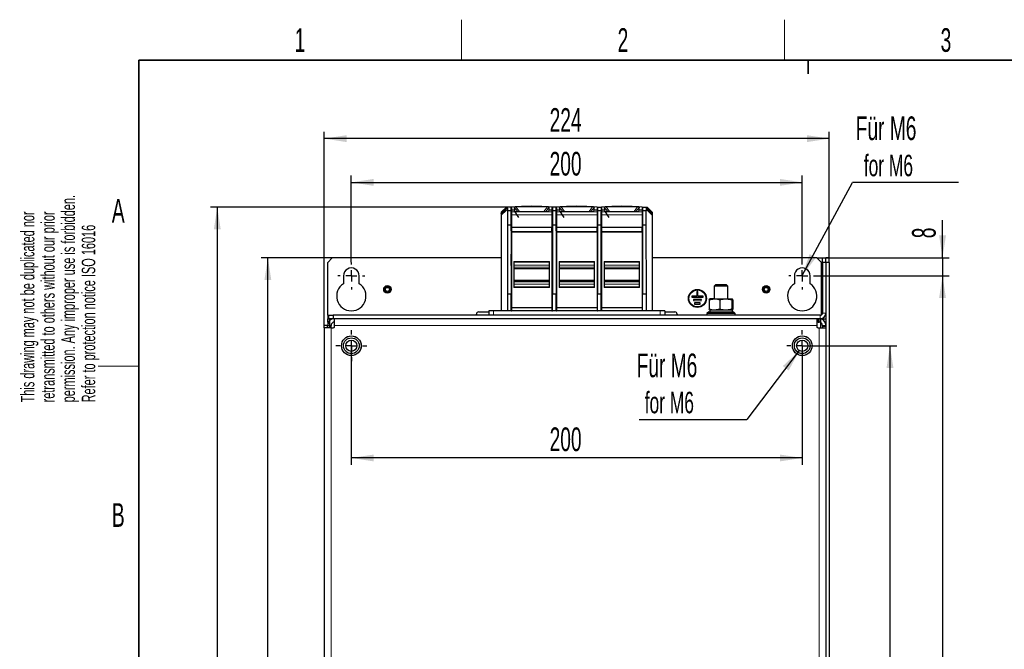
# Model space of a CAD drawing. Header units: millimetres. Extents: x 5 to 418, y 2 to 292.
# Tile 8 of 22: x 8 to 154, y 195 to 288. Entities that reach past the tile are written whole.
import ezdxf

# ---------------------------------------------------------------- set-up
doc = ezdxf.new("R2010")
doc.units = ezdxf.units.MM
doc.layers.add('SLD-0', color=7, linetype='Continuous')
doc.styles.add('SLDTEXTSTYLE0', font='TXT', dxfattribs={"width": 0.605})
doc.dimstyles.new('SLDDIMSTYLE0', dxfattribs={"dimtxt": 3.5, "dimasz": 3.302, "dimexe": 0, "dimexo": 0.0625, "dimgap": 0.875, "dimtad": 1, "dimlfac": 3, "dimrnd": 1e-09, "dimzin": 12, "dimdsep": 46, "dimtxsty": 'SLDTEXTSTYLE0', "dimsah": 1, "dimcen": 0.09, "dimadec": 0, "dimazin": 3, "dimtfac": 1, "dimtofl": 0, "dimtmove": 0, "dimatfit": 3, "dimfxl": 1, "dimfrac": 2, "dimtolj": 1, "dimtzin": 12, "dimarcsym": 0})
doc.dimstyles.new('SLDDIMSTYLE1', dxfattribs={"dimtxt": 3.5, "dimasz": 3.302, "dimexe": 0, "dimexo": 0.0625, "dimgap": 0.875, "dimtad": 1, "dimlfac": 3, "dimrnd": 1e-09, "dimzin": 12, "dimdsep": 46, "dimtxsty": 'SLDTEXTSTYLE0', "dimsah": 1, "dimcen": 0.09, "dimadec": 0, "dimazin": 3, "dimtfac": 1, "dimtmove": 0, "dimatfit": 0, "dimfxl": 1, "dimfrac": 2, "dimtolj": 1, "dimtzin": 12, "dimarcsym": 0})
doc.dimstyles.new('SLDDIMSTYLE2', dxfattribs={"dimtxt": 0.18, "dimasz": 3.302, "dimexe": 0, "dimexo": 0.0625, "dimgap": 0, "dimtad": 0, "dimtih": 1, "dimtoh": 1, "dimdec": 0, "dimrnd": 1e-09, "dimzin": 0, "dimdsep": 46, "dimtxsty": 'Standard', "dimsah": 1, "dimcen": 0.09, "dimadec": 0, "dimazin": 0, "dimtfac": 3.302, "dimtdec": 0, "dimtofl": 0, "dimtmove": 0, "dimatfit": 3, "dimfxl": 1, "dimfrac": 2, "dimtolj": 1, "dimtzin": 0, "dimarcsym": 0})

# ---------------------------------------------------------------- blocks, each defined once
blk = doc.blocks.new('_D')
at = {"layer": 'SLD-0', "color": 7}
for p, q in [((53.44, 242.95), (53.44, 271.91)), ((128.11, 270.91), (53.44, 270.91)), ((128.11, 253.28), (128.11, 271.91))]:
    blk.add_line(p, q, dxfattribs=at)
for points in [[(53.44, 270.91), (56.74, 270.4), (56.74, 271.42)], [(128.11, 270.91), (124.81, 271.42), (124.81, 270.4)]]:
    blk.add_solid(points, dxfattribs=at)
at = {"layer": 'SLD-0', "color": 7, "insert": (86.76, 275.42), "char_height": 3.5, "attachment_point": 1, "style": 'SLDTEXTSTYLE0'}
blk.add_mtext('224', dxfattribs=at)
blk = doc.blocks.new('_D_1')
at = {"layer": 'SLD-0', "color": 7}
for p, q in [((57.44, 252.62), (57.44, 265.44)), ((124.11, 252.62), (124.11, 265.44)), ((57.44, 264.44), (124.11, 264.44))]:
    blk.add_line(p, q, dxfattribs=at)
for points in [[(57.44, 264.44), (60.74, 263.93), (60.74, 264.95)], [(124.11, 264.44), (120.81, 264.95), (120.81, 263.93)]]:
    blk.add_solid(points, dxfattribs=at)
at = {"layer": 'SLD-0', "color": 7, "insert": (86.76, 268.95), "char_height": 3.5, "attachment_point": 1, "style": 'SLDTEXTSTYLE0'}
blk.add_mtext('200', dxfattribs=at)
blk = doc.blocks.new('_D_2')
at = {"layer": 'SLD-0', "color": 7}
for p, q in [((126.11, 250.62), (145.85, 250.62)), ((144.85, 250.62), (144.85, 112.28)), ((126.11, 112.28), (145.85, 112.28))]:
    blk.add_line(p, q, dxfattribs=at)
for points in [[(144.85, 250.62), (144.34, 247.32), (145.36, 247.32)], [(144.85, 112.28), (145.36, 115.59), (144.34, 115.59)]]:
    blk.add_solid(points, dxfattribs=at)
at = {"layer": 'SLD-0', "color": 7, "insert": (140.34, 177.44), "char_height": 3.5, "attachment_point": 1, "rotation": 90, "style": 'SLDTEXTSTYLE0'}
blk.add_mtext('415', dxfattribs=at)
blk = doc.blocks.new('_D_3')
at = {"layer": 'SLD-0', "color": 7}
for p, q in [((144.85, 253.28), (144.85, 258.85)), ((126.28, 253.28), (145.85, 253.28)), ((144.85, 253.28), (144.85, 250.62)), ((126.11, 250.62), (145.85, 250.62)), ((144.85, 250.62), (144.85, 244.27))]:
    blk.add_line(p, q, dxfattribs=at)
for points in [[(144.85, 253.28), (145.36, 256.59), (144.34, 256.59)], [(144.85, 250.62), (144.34, 247.32), (145.36, 247.32)]]:
    blk.add_solid(points, dxfattribs=at)
at = {"layer": 'SLD-0', "color": 7, "insert": (140.34, 256.18), "char_height": 3.5, "attachment_point": 1, "rotation": 90, "style": 'SLDTEXTSTYLE0'}
blk.add_mtext('8', dxfattribs=at)
blk = doc.blocks.new('_D_4')
at = {"layer": 'SLD-0', "color": 7}
for p, q in [((54.61, 253.28), (44.1, 253.28)), ((45.1, 109.95), (45.1, 253.28)), ((54.61, 109.95), (44.1, 109.95))]:
    blk.add_line(p, q, dxfattribs=at)
for points in [[(45.1, 253.28), (44.59, 249.98), (45.61, 249.98)], [(45.1, 109.95), (45.61, 113.25), (44.59, 113.25)]]:
    blk.add_solid(points, dxfattribs=at)
at = {"layer": 'SLD-0', "color": 7, "insert": (40.59, 177.61), "char_height": 3.5, "attachment_point": 1, "rotation": 90, "style": 'SLDTEXTSTYLE0'}
blk.add_mtext('430', dxfattribs=at)
blk = doc.blocks.new('_D_5')
at = {"layer": 'SLD-0', "color": 7}
for p, q in [((80.48, 260.78), (36.62, 260.78)), ((37.62, 260.78), (37.62, 109.95)), ((54.61, 109.95), (36.62, 109.95))]:
    blk.add_line(p, q, dxfattribs=at)
for points in [[(37.62, 260.78), (37.11, 257.48), (38.13, 257.48)], [(37.62, 109.95), (38.13, 113.25), (37.11, 113.25)]]:
    blk.add_solid(points, dxfattribs=at)
at = {"layer": 'SLD-0', "color": 7, "insert": (33.11, 179.35), "char_height": 3.5, "attachment_point": 1, "rotation": 90, "style": 'SLDTEXTSTYLE0'}
blk.add_mtext('452,5', dxfattribs=at)
blk = doc.blocks.new('_D_6')
at = {"layer": 'SLD-0', "color": 7}
for p, q in [((124.11, 240.28), (138.08, 240.28)), ((137.08, 240.28), (137.08, 120.28)), ((124.11, 120.28), (138.08, 120.28))]:
    blk.add_line(p, q, dxfattribs=at)
for points in [[(137.08, 240.28), (136.57, 236.98), (137.59, 236.98)], [(137.08, 120.28), (137.59, 123.59), (136.57, 123.59)]]:
    blk.add_solid(points, dxfattribs=at)
at = {"layer": 'SLD-0', "color": 7, "insert": (132.57, 176.27), "char_height": 3.5, "attachment_point": 1, "rotation": 90, "style": 'SLDTEXTSTYLE0'}
blk.add_mtext('360', dxfattribs=at)
blk = doc.blocks.new('_D_7')
at = {"layer": 'SLD-0', "color": 7}
for p, q in [((57.44, 240.28), (57.44, 222.69)), ((124.11, 240.28), (124.11, 222.69)), ((124.11, 223.69), (57.44, 223.69))]:
    blk.add_line(p, q, dxfattribs=at)
for points in [[(57.44, 223.69), (60.74, 223.18), (60.74, 224.19)], [(124.11, 223.69), (120.81, 224.19), (120.81, 223.18)]]:
    blk.add_solid(points, dxfattribs=at)
at = {"layer": 'SLD-0', "color": 7, "insert": (86.76, 228.2), "char_height": 3.5, "attachment_point": 1, "style": 'SLDTEXTSTYLE0'}
blk.add_mtext('200', dxfattribs=at)
blk = doc.blocks.new('SW_NOTE_0')
at = {"layer": 'SLD-0', "color": 0}
blk.add_line((15.64, 0), (0, 0), dxfattribs=at)
at = {"layer": 'SLD-0', "color": 0, "attachment_point": 1, "style": 'SLDTEXTSTYLE0'}
for s, insert, char_height in [('Für M6', (0.47, 9.76), 3.5), ('for M6', (1.66, 4.09), 3.175)]:
    blk.add_mtext(s, dxfattribs=dict(at, insert=insert, char_height=char_height))
blk = doc.blocks.new('SW_NOTE_0_1')
at = {"layer": 'SLD-0', "color": 0}
blk.add_line((-15.88, 0), (0, 0), dxfattribs=at)
at = {"layer": 'SLD-0', "color": 0, "attachment_point": 1, "style": 'SLDTEXTSTYLE0'}
for s, insert, char_height in [('Für M6', (-16.27, 9.75), 3.5), ('for M6', (-15.08, 4.09), 3.175)]:
    blk.add_mtext(s, dxfattribs=dict(at, insert=insert, char_height=char_height))
blk = doc.blocks.new('SW_CENTERMARKSYMBOL_0')
at = {"layer": 'SLD-0', "color": 0}
for p, q in [((0, 1.67), (0, 2)), ((-1.67, 0), (-2, 0)), ((0, 0), (-0.83, 0)), ((0, 0), (0, 0.83)), ((0, 0), (0, -0.83)), ((0, 0), (0.83, 0)), ((1.67, 0), (2, 0)), ((0, -1.67), (0, -2))]:
    blk.add_line(p, q, dxfattribs=at)
blk = doc.blocks.new('SW_CENTERMARKSYMBOL_1')
at = {"layer": 'SLD-0', "color": 0}
for p, q in [((0, 1.67), (0, 2)), ((-1.67, 0), (-2, 0)), ((0, 0), (-0.83, 0)), ((0, 0), (0, 0.83)), ((0, 0), (0, -0.83)), ((0, 0), (0.83, 0)), ((1.67, 0), (2, 0)), ((0, -1.67), (0, -2))]:
    blk.add_line(p, q, dxfattribs=at)
blk = doc.blocks.new('SW_CENTERMARKSYMBOL_4')
at = {"layer": 'SLD-0', "color": 0}
for p, q in [((0, 1.67), (0, 2.29)), ((-1.67, 0), (-2.29, 0)), ((0, 0), (-0.83, 0)), ((0, 0), (0, 0.83)), ((0, 0), (0, -0.83)), ((0, 0), (0.83, 0)), ((1.67, 0), (2.29, 0)), ((0, -1.67), (0, -2.29))]:
    blk.add_line(p, q, dxfattribs=at)
blk = doc.blocks.new('SW_CENTERMARKSYMBOL_5')
at = {"layer": 'SLD-0', "color": 0}
for p, q in [((0, 1.67), (0, 2.29)), ((-1.67, 0), (-2.29, 0)), ((0, 0), (-0.83, 0)), ((0, 0), (0, 0.83)), ((0, 0), (0, -0.83)), ((0, 0), (0.83, 0)), ((1.67, 0), (2.29, 0)), ((0, -1.67), (0, -2.29))]:
    blk.add_line(p, q, dxfattribs=at)

msp = doc.modelspace()

# ---------------------------------------------------------------- linework, layer by layer
at = {"color": 7, "linetype": 'Continuous', "lineweight": 25}
for p, q in [((80.3837, 260.7837), (79.617, 260.017)), ((79.617, 259.8724), (80.3837, 260.6444)), ((80.3837, 260.6108), (79.617, 259.8385)), ((80.4837, 260.7837), (80.3837, 260.7837)), ((80.3837, 260.6444), (80.3837, 260.6108)), ((80.3837, 260.6444), (80.4835, 260.6444)), ((80.5167, 260.6108), (80.3837, 260.6108)), ((80.4837, 260.7837), (80.4835, 260.6444)), ((81.0504, 260.7837), (80.4837, 260.7837)), ((80.5167, 260.6108), (80.5163, 260.3847)), ((81.0504, 260.7837), (81.0504, 260.3044)), ((81.0754, 260.7837), (81.1087, 260.7837)), ((81.0767, 260.257), (81.0755, 260.7171)), ((81.1087, 260.7988), (81.1087, 260.7943)), ((81.1087, 260.7943), (81.1087, 260.7847)), ((81.1087, 260.7847), (81.1087, 260.3138)), ((81.51, 260.7731), (81.5451, 260.3138)), ((87.1087, 260.7943), (87.1087, 260.7988)), ((87.1087, 260.7847), (87.1087, 260.7943)), ((87.1087, 260.7847), (87.1087, 260.3138)), ((87.142, 260.7837), (87.1087, 260.7837)), ((87.1419, 260.7171), (87.1407, 260.257)), ((87.717, 260.7837), (87.167, 260.7837)), ((87.167, 260.7837), (87.167, 260.3044)), ((87.717, 260.7837), (87.717, 260.3044)), ((87.742, 260.7837), (87.7754, 260.7837)), ((87.7434, 260.257), (87.7422, 260.7171)), ((87.7754, 260.7988), (87.7754, 260.7943)), ((87.7754, 260.7943), (87.7754, 260.7847)), ((87.7754, 260.7847), (87.7754, 260.3138)), ((88.1767, 260.7731), (88.2118, 260.3138)), ((93.7754, 260.7943), (93.7754, 260.7988)), ((93.7754, 260.7847), (93.7754, 260.7943)), ((93.7754, 260.7847), (93.7754, 260.3138)), ((93.8087, 260.7837), (93.7754, 260.7837)), ((93.8085, 260.7171), (93.8073, 260.257)), ((93.8337, 260.7837), (94.3837, 260.7837)), ((93.8337, 260.7837), (93.8337, 260.3044)), ((94.3837, 260.7837), (94.3837, 260.3044)), ((94.4179, 257.2694), (94.4087, 260.7837)), ((94.4087, 260.7837), (94.442, 260.7837)), ((94.442, 260.7988), (94.442, 260.7943)), ((94.442, 260.7943), (94.442, 260.7847)), ((94.442, 260.7847), (94.442, 260.3138)), ((94.8433, 260.7731), (94.8785, 260.3138)), ((100.442, 260.7943), (100.442, 260.7988)), ((100.442, 260.7847), (100.442, 260.7943)), ((100.442, 260.7847), (100.442, 260.3138)), ((100.442, 260.7837), (100.4754, 260.7837)), ((100.4754, 260.7837), (100.4643, 256.5564)), ((100.5004, 260.7837), (101.067, 260.7837)), ((100.5004, 260.3044), (100.5004, 260.7837)), ((101.034, 260.6108), (101.167, 260.6108)), ((101.034, 260.6108), (101.0344, 260.3847)), ((101.067, 260.7837), (101.0673, 260.6444)), ((101.067, 260.7837), (101.167, 260.7837)), ((101.167, 260.6444), (101.0673, 260.6444)), ((101.167, 260.7837), (101.9337, 260.017)), ((101.167, 260.6444), (101.167, 260.6108)), ((101.9337, 259.8724), (101.167, 260.6444)), ((101.167, 260.6108), (101.9337, 259.8385)), ((79.617, 259.6127), (80.3837, 260.3847)), ((80.3837, 260.3509), (79.617, 259.5786)), ((79.617, 260.017), (79.617, 259.8724)), ((79.617, 259.8385), (79.617, 259.8724)), ((79.617, 259.8385), (79.617, 259.6127)), ((79.617, 259.5786), (79.617, 259.6127)), ((79.617, 259.5786), (79.617, 245.4503)), ((80.3837, 260.3847), (80.3837, 260.3509)), ((80.3837, 260.3847), (80.5163, 260.3847)), ((80.5496, 260.3509), (80.3837, 260.3509)), ((80.5496, 260.3509), (80.5495, 260.3044)), ((81.0504, 260.2408), (81.0504, 258.092)), ((81.1087, 260.257), (81.0767, 260.257)), ((81.0816, 258.421), (81.0767, 260.257)), ((81.5451, 260.3138), (81.1087, 260.3138)), ((81.1087, 260.3138), (81.1087, 260.0863)), ((81.1087, 260.0863), (81.1087, 259.6498)), ((81.1087, 259.6498), (81.1087, 257.8329)), ((81.5451, 260.3138), (81.5819, 260.2247)), ((82.2255, 259.2638), (81.5819, 260.2247)), ((81.9184, 260.125), (86.299, 260.125)), ((86.6355, 260.2247), (86.6722, 260.3138)), ((87.1087, 260.3138), (86.6722, 260.3138)), ((87.1087, 260.3138), (87.1087, 260.0863)), ((87.1407, 260.257), (87.1087, 260.257)), ((87.1087, 260.0863), (87.1087, 259.6498)), ((87.1087, 259.6498), (87.1087, 257.8329)), ((87.1407, 260.257), (87.1358, 258.421)), ((87.167, 260.2408), (87.167, 258.092)), ((87.717, 260.2408), (87.717, 258.092)), ((87.7754, 260.257), (87.7434, 260.257)), ((87.7482, 258.421), (87.7434, 260.257)), ((88.2118, 260.3138), (87.7754, 260.3138)), ((87.7754, 260.3138), (87.7754, 260.0863)), ((87.7754, 260.0863), (87.7754, 259.6498)), ((87.7754, 259.6498), (87.7754, 257.8329)), ((88.2118, 260.3138), (88.2486, 260.2247)), ((88.8922, 259.2638), (88.2486, 260.2247)), ((88.5851, 260.125), (92.9657, 260.125)), ((93.3022, 260.2247), (93.3389, 260.3138)), ((93.7754, 260.3138), (93.3389, 260.3138)), ((93.7754, 260.3138), (93.7754, 260.0863)), ((93.8073, 260.257), (93.7754, 260.257)), ((93.7754, 260.0863), (93.7754, 259.6498)), ((93.7754, 259.6498), (93.7754, 257.8329)), ((93.8073, 260.257), (93.8025, 258.421)), ((93.8337, 260.2408), (93.8337, 258.092)), ((94.3837, 260.2408), (94.3837, 260.0811)), ((94.3837, 259.9409), (94.3837, 260.0811)), ((94.3837, 258.092), (94.3837, 259.9409)), ((94.8785, 260.3138), (94.442, 260.3138)), ((94.442, 260.3138), (94.442, 260.0863)), ((94.442, 260.0863), (94.442, 259.6498)), ((94.442, 259.6498), (94.442, 257.8329)), ((94.8785, 260.3138), (94.9152, 260.2247)), ((95.5589, 259.2638), (94.9152, 260.2247)), ((95.2517, 260.125), (99.6323, 260.125)), ((99.9688, 260.2247), (100.0056, 260.3138)), ((100.442, 260.3138), (100.0056, 260.3138)), ((100.442, 260.3138), (100.442, 260.0863)), ((100.442, 260.0863), (100.442, 259.6498)), ((100.442, 259.6498), (100.442, 257.8329)), ((100.5004, 260.2408), (100.5004, 260.0811)), ((100.5004, 260.0811), (100.5004, 259.9409)), ((100.5004, 259.9409), (100.5004, 258.092)), ((101.0011, 260.3509), (101.167, 260.3509)), ((101.0011, 260.3509), (101.0012, 260.3044)), ((101.167, 260.3847), (101.0344, 260.3847)), ((101.167, 260.3847), (101.167, 260.3509)), ((101.9337, 259.6127), (101.167, 260.3847)), ((101.167, 260.3509), (101.9337, 259.5786)), ((101.9337, 260.017), (101.9337, 259.8724)), ((101.9337, 259.8385), (101.9337, 259.8724)), ((101.9337, 259.8385), (101.9337, 259.6127)), ((101.9337, 259.5786), (101.9337, 259.6127)), ((101.9337, 259.5786), (101.9337, 245.4503)), ((80.5457, 258.092), (80.5279, 247.9359)), ((81.0504, 258.092), (80.5457, 258.092)), ((81.0504, 258.092), (81.0504, 247.9359)), ((81.1087, 258.421), (81.0816, 258.421)), ((81.0847, 257.2694), (81.0816, 258.421)), ((81.1087, 257.7444), (81.1087, 257.8329)), ((81.1087, 257.7444), (81.1087, 257.1642)), ((87.1358, 258.421), (87.1087, 258.421)), ((87.1087, 257.8329), (87.1087, 257.7444)), ((87.1087, 257.1642), (87.1087, 257.7444)), ((87.1358, 258.421), (87.1327, 257.2694)), ((87.717, 258.092), (87.167, 258.092)), ((87.167, 258.092), (87.167, 247.9359)), ((87.717, 258.092), (87.717, 247.9359)), ((87.7754, 258.421), (87.7482, 258.421)), ((87.7513, 257.2694), (87.7482, 258.421)), ((87.7754, 257.7444), (87.7754, 257.8329)), ((87.7754, 257.7444), (87.7754, 257.1642)), ((93.8025, 258.421), (93.7754, 258.421)), ((93.7754, 257.8329), (93.7754, 257.7444)), ((93.7754, 257.1642), (93.7754, 257.7444)), ((93.8025, 258.421), (93.7994, 257.2694)), ((94.3837, 258.092), (93.8337, 258.092)), ((93.8337, 258.092), (93.8337, 247.9359)), ((94.3837, 247.9359), (94.3837, 258.092)), ((94.442, 257.7444), (94.442, 257.8329)), ((94.442, 257.7444), (94.442, 257.1642)), ((100.442, 257.8329), (100.442, 257.7444)), ((100.442, 257.1642), (100.442, 257.7444)), ((101.0051, 258.092), (100.5004, 258.092)), ((100.5004, 258.092), (100.5004, 247.9359)), ((101.0051, 258.092), (101.0228, 247.9359)), ((81.0504, 257.2694), (81.1087, 257.2694)), ((81.1087, 257.1642), (81.1087, 257.1015)), ((81.1087, 257.1015), (81.1087, 245.9423)), ((87.1087, 257.2694), (87.167, 257.2694)), ((87.1087, 257.1642), (87.1087, 257.1015)), ((87.1087, 257.1015), (87.1087, 245.9423)), ((87.717, 257.2694), (87.7754, 257.2694)), ((87.7754, 257.1642), (87.7754, 257.1015)), ((87.7754, 257.1015), (87.7754, 245.9423)), ((93.7754, 257.2694), (93.8337, 257.2694)), ((93.7754, 257.1642), (93.7754, 257.1015)), ((93.7754, 257.1015), (93.7754, 245.9423)), ((94.3837, 257.2694), (94.442, 257.2694)), ((94.442, 257.1642), (94.442, 257.1015)), ((94.442, 257.1015), (94.442, 245.9423)), ((100.442, 257.1642), (100.442, 257.1015)), ((100.442, 257.1015), (100.442, 245.9423)), ((100.5004, 256.5564), (100.4643, 256.5564)), ((81.0504, 253.974), (81.1087, 253.974)), ((81.1087, 253.8223), (81.0937, 253.8223)), ((81.0979, 252.167), (81.0937, 253.8223)), ((87.1087, 253.974), (87.167, 253.974)), ((87.1237, 253.8223), (87.1087, 253.8223)), ((87.1237, 253.8223), (87.1195, 252.167)), ((87.717, 253.974), (87.7754, 253.974)), ((87.7754, 253.8223), (87.7604, 253.8223)), ((87.7646, 252.167), (87.7604, 253.8223)), ((93.7754, 253.974), (93.8337, 253.974)), ((93.7904, 253.8223), (93.7754, 253.8223)), ((93.7904, 253.8223), (93.7861, 252.167)), ((94.3837, 253.974), (94.442, 253.974)), ((53.942, 252.617), (54.6087, 253.2837)), ((53.942, 244.7837), (53.942, 252.617)), ((79.617, 253.2837), (54.6087, 253.2837)), ((81.0976, 252.2781), (81.0504, 252.2781)), ((81.0504, 252.167), (81.1087, 252.167)), ((81.492, 252.7492), (81.492, 248.8825)), ((81.492, 252.6825), (86.7254, 252.6825)), ((86.7254, 248.8825), (86.7254, 252.7492)), ((87.1087, 252.167), (87.167, 252.167)), ((87.167, 252.2781), (87.1198, 252.2781)), ((87.7643, 252.2781), (87.717, 252.2781)), ((87.717, 252.167), (87.7754, 252.167)), ((88.1587, 252.7492), (88.1587, 248.8825)), ((88.1587, 252.6825), (93.392, 252.6825)), ((93.392, 248.8825), (93.392, 252.7492)), ((93.7754, 252.167), (93.8337, 252.167)), ((93.8337, 252.2781), (93.7864, 252.2781)), ((94.442, 253.1475), (94.3837, 253.1475)), ((94.8254, 252.7492), (94.8254, 248.8825)), ((94.8254, 252.6825), (100.0587, 252.6825)), ((100.0587, 248.8825), (100.0587, 252.7492)), ((126.2754, 253.2837), (101.9337, 253.2837)), ((126.2754, 253.2837), (127.1087, 253.2837)), ((126.942, 252.617), (126.2754, 253.2837)), ((126.942, 244.8283), (126.942, 252.617)), ((127.1087, 253.2837), (127.6087, 253.2837)), ((127.1087, 252.617), (127.1087, 253.2837)), ((127.6087, 252.617), (127.1087, 252.617)), ((127.1087, 252.617), (127.1087, 245.117)), ((128.1087, 253.2837), (127.6087, 253.2837)), ((127.6087, 252.617), (127.6087, 253.2837)), ((128.1087, 252.617), (127.6087, 252.617)), ((127.6087, 252.617), (127.6087, 110.617)), ((128.1087, 252.617), (128.1087, 253.2837)), ((128.1087, 252.617), (128.1087, 110.617)), ((56.2754, 250.617), (56.2754, 249.4428)), ((58.6087, 249.4428), (58.6087, 250.617)), ((81.492, 251.7242), (86.7254, 251.7242)), ((88.1587, 251.7242), (93.392, 251.7242)), ((94.8254, 251.7242), (100.0587, 251.7242)), ((122.942, 250.617), (122.942, 249.4428)), ((125.2754, 249.4428), (125.2754, 250.617)), ((86.7254, 249.9075), (81.492, 249.9075)), ((86.7254, 248.9492), (81.492, 248.9492)), ((93.392, 249.9075), (88.1587, 249.9075)), ((93.392, 248.9492), (88.1587, 248.9492)), ((100.0587, 249.9075), (94.8254, 249.9075)), ((100.0587, 248.9492), (94.8254, 248.9492)), ((111.3087, 249.2837), (111.1087, 249.0837)), ((111.1087, 249.0837), (111.1087, 247.217)), ((113.1087, 249.0837), (111.1087, 249.0837)), ((112.9087, 249.2837), (111.3087, 249.2837)), ((113.1087, 249.0837), (112.9087, 249.2837)), ((113.1087, 247.217), (113.1087, 249.0837)), ((80.5279, 247.9359), (80.5236, 245.4503)), ((80.5279, 247.9359), (81.0504, 247.9359)), ((81.0504, 245.4503), (81.0504, 247.9359)), ((87.167, 247.9359), (87.717, 247.9359)), ((87.167, 245.4503), (87.167, 247.9359)), ((87.717, 245.4503), (87.717, 247.9359)), ((93.8337, 247.9359), (94.3837, 247.9359)), ((93.8337, 245.4503), (93.8337, 247.9359)), ((94.3837, 245.4503), (94.3837, 247.9359)), ((100.5004, 247.9359), (101.0228, 247.9359)), ((100.5004, 245.4503), (100.5004, 247.9359)), ((101.0228, 247.9359), (101.0271, 245.4503)), ((107.7771, 247.6214), (107.7762, 247.4547)), ((108.5271, 247.6174), (107.7771, 247.6214)), ((108.5306, 248.2841), (108.5271, 247.6174)), ((108.6973, 248.2832), (108.5306, 248.2841)), ((108.6938, 247.6166), (108.6973, 248.2832)), ((109.4438, 247.6126), (108.6938, 247.6166)), ((109.4429, 247.446), (109.4438, 247.6126)), ((107.7762, 247.4547), (109.4429, 247.446)), ((108.0245, 247.1201), (108.0236, 246.9534)), ((108.0236, 246.9534), (109.1903, 246.9473)), ((109.1912, 247.114), (108.0245, 247.1201)), ((108.1885, 246.6192), (108.1877, 246.4525)), ((108.1877, 246.4525), (109.021, 246.4482)), ((109.0219, 246.6148), (108.1885, 246.6192)), ((109.021, 246.4482), (109.0219, 246.6148)), ((109.1903, 246.9473), (109.1912, 247.114)), ((110.362, 247.0681), (111.1485, 247.217)), ((110.362, 247.0681), (110.4488, 247.217)), ((110.362, 247.0681), (110.362, 245.6992)), ((111.1485, 247.217), (110.4434, 247.217)), ((111.1485, 247.217), (112.8084, 247.217)), ((111.935, 247.0681), (111.935, 245.6992)), ((112.8084, 247.217), (113.7686, 247.217)), ((113.6817, 247.0681), (113.6817, 245.6992)), ((113.8554, 247.0681), (113.7686, 247.217)), ((113.8554, 247.0681), (113.8554, 245.6992)), ((53.942, 244.7837), (53.942, 244.2837)), ((54.1087, 244.2837), (54.1087, 244.7837)), ((54.1087, 244.7837), (54.7754, 244.7837)), ((54.7754, 244.7837), (54.7754, 244.2837)), ((126.7754, 244.7837), (54.7754, 244.7837)), ((75.942, 244.7837), (75.942, 244.9503)), ((76.2754, 245.2837), (77.7754, 245.2837)), ((77.7754, 245.4503), (77.7754, 244.7837)), ((78.442, 245.4503), (77.7754, 245.4503)), ((103.1087, 245.4503), (78.442, 245.4503)), ((81.0504, 245.4692), (81.1087, 245.4692)), ((81.0504, 245.4583), (81.1087, 245.4583)), ((81.1087, 245.9423), (87.1087, 245.9423)), ((81.1087, 245.9423), (81.1087, 245.4503)), ((87.1087, 245.9423), (87.1087, 245.4503)), ((87.1087, 245.4692), (87.167, 245.4692)), ((87.1087, 245.4583), (87.167, 245.4583)), ((87.717, 245.4685), (87.7754, 245.4685)), ((87.717, 245.4513), (87.7754, 245.4513)), ((87.7754, 245.9423), (93.7754, 245.9423)), ((87.7754, 245.9423), (87.7754, 245.4503)), ((93.7754, 245.9423), (93.7754, 245.4503)), ((93.7754, 245.4685), (93.8337, 245.4685)), ((93.7754, 245.4513), (93.8337, 245.4513)), ((94.3837, 245.49), (94.442, 245.49)), ((94.442, 245.9423), (100.442, 245.9423)), ((94.442, 245.9423), (94.442, 245.4503)), ((100.442, 245.9423), (100.442, 245.4503)), ((100.442, 245.49), (100.5004, 245.49)), ((103.7754, 245.4503), (103.1087, 245.4503)), ((103.7754, 245.4503), (103.7754, 244.7837)), ((103.7754, 245.2837), (105.2754, 245.2837)), ((105.6087, 244.9503), (105.6087, 244.7837)), ((110.292, 245.317), (110.0254, 245.0503)), ((110.0254, 245.0503), (110.0254, 244.7837)), ((114.192, 245.0503), (110.0254, 245.0503)), ((110.292, 245.317), (113.9254, 245.317)), ((110.442, 245.5503), (110.442, 245.317)), ((113.7754, 245.5503), (110.442, 245.5503)), ((111.1485, 245.5503), (110.4434, 245.5503)), ((111.935, 245.6992), (111.1485, 245.5503)), ((112.8084, 245.5503), (111.1485, 245.5503)), ((113.7686, 245.5503), (112.8084, 245.5503)), ((113.6817, 245.6992), (113.7686, 245.5503)), ((113.7754, 245.317), (113.7754, 245.5503)), ((114.192, 245.0503), (113.9254, 245.317)), ((114.192, 244.7837), (114.192, 245.0503)), ((53.9417, 243.2837), (53.4417, 243.2837)), ((53.4417, 242.9503), (53.4417, 243.2837)), ((53.9417, 242.9503), (53.9417, 243.2837)), ((53.942, 243.7837), (53.942, 244.2837)), ((53.942, 244.2837), (54.1087, 244.2837)), ((53.942, 243.7837), (53.942, 243.2837)), ((53.942, 243.7837), (54.076, 243.7837)), ((53.942, 242.9503), (53.942, 243.2837)), ((54.192, 244.2837), (54.1087, 244.2837)), ((54.192, 244.2837), (54.192, 242.9503)), ((54.6087, 244.2837), (54.192, 244.2837)), ((54.442, 242.9503), (54.442, 243.2837)), ((54.7754, 244.2837), (54.6087, 244.2837)), ((54.942, 244.2837), (54.7754, 244.2837)), ((54.942, 243.2837), (54.942, 244.2837)), ((126.2754, 244.2837), (54.942, 244.2837)), ((54.942, 243.117), (54.942, 243.2837)), ((126.7754, 244.2837), (126.2754, 244.2837)), ((126.2754, 244.2837), (126.2754, 243.2837)), ((126.442, 243.7837), (126.2754, 243.7837)), ((126.2754, 243.2837), (126.2754, 243.117)), ((126.442, 243.7837), (126.6087, 243.7837)), ((126.8587, 244.2837), (126.7754, 244.2837)), ((126.8587, 242.9503), (126.8587, 244.2837)), ((126.8587, 244.2837), (127.6087, 244.2837)), ((126.942, 244.2837), (126.942, 244.3005)), ((127.1087, 243.186), (127.1087, 243.2837)), ((127.1087, 243.186), (127.6087, 243.186)), ((127.1087, 243.186), (127.1087, 242.9503)), ((127.4747, 243.7837), (127.6087, 243.7837)), ((53.4417, 242.9503), (53.4417, 117.9503)), ((54.4417, 242.9503), (53.4417, 242.9503)), ((54.4417, 242.9503), (54.7754, 242.9503)), ((126.442, 242.9503), (126.6087, 242.9503)), ((126.6087, 242.9503), (127.6087, 242.9503))]:
    msp.add_line(p, q, dxfattribs=at)
at = {"color": 7, "linetype": 'Continuous', "lineweight": 18}
for p, q in [((81.0755, 260.7171), (81.1087, 260.7171)), ((81.51, 260.7731), (82.0388, 260.125)), ((82.2973, 260.125), (81.7853, 260.8047)), ((86.4321, 260.8047), (85.92, 260.125)), ((86.1787, 260.125), (86.7074, 260.7731)), ((87.1419, 260.7171), (87.1087, 260.7171)), ((87.7422, 260.7171), (87.7754, 260.7171)), ((88.1767, 260.7731), (88.7055, 260.125)), ((88.9639, 260.125), (88.452, 260.8047)), ((93.0987, 260.8047), (92.5866, 260.125)), ((92.8454, 260.125), (93.374, 260.7731)), ((93.8085, 260.7171), (93.7754, 260.7171)), ((94.8433, 260.7731), (95.3721, 260.125)), ((95.6306, 260.125), (95.1187, 260.8047)), ((99.7654, 260.8047), (99.2533, 260.125)), ((99.5121, 260.125), (100.0407, 260.7731)), ((81.0504, 260.2408), (80.5494, 260.2408)), ((80.5495, 260.3044), (81.0504, 260.3044)), ((87.1087, 260.0863), (81.1087, 260.0863)), ((81.1087, 259.6498), (87.1087, 259.6498)), ((87.167, 260.3044), (87.717, 260.3044)), ((87.717, 260.2408), (87.167, 260.2408)), ((93.7754, 260.0863), (87.7754, 260.0863)), ((87.7754, 259.6498), (93.7754, 259.6498)), ((94.3837, 260.3044), (93.8337, 260.3044)), ((94.3837, 260.2408), (93.8337, 260.2408)), ((100.442, 260.0863), (94.442, 260.0863)), ((94.442, 259.6498), (100.442, 259.6498)), ((101.0012, 260.3044), (100.5004, 260.3044)), ((101.0013, 260.2408), (100.5004, 260.2408)), ((87.1087, 257.8329), (81.1087, 257.8329)), ((87.1087, 257.7444), (81.1087, 257.7444)), ((93.7754, 257.8329), (87.7754, 257.8329)), ((93.7754, 257.7444), (87.7754, 257.7444)), ((100.442, 257.8329), (94.442, 257.8329)), ((100.442, 257.7444), (94.442, 257.7444)), ((81.1087, 257.1642), (87.1087, 257.1642)), ((81.1087, 257.1015), (87.1087, 257.1015)), ((87.7754, 257.1642), (93.7754, 257.1642)), ((87.7754, 257.1015), (93.7754, 257.1015)), ((94.442, 257.1642), (100.442, 257.1642)), ((94.442, 257.1015), (100.442, 257.1015)), ((86.7254, 252.7492), (81.492, 252.7492)), ((86.7254, 252.22), (81.492, 252.22)), ((81.492, 251.9148), (86.7254, 251.9148)), ((93.392, 252.7492), (88.1587, 252.7492)), ((93.392, 252.22), (88.1587, 252.22)), ((88.1587, 251.9148), (93.392, 251.9148)), ((100.0587, 252.7492), (94.8254, 252.7492)), ((100.0587, 252.22), (94.8254, 252.22)), ((94.8254, 251.9148), (100.0587, 251.9148)), ((86.7254, 251.7289), (81.492, 251.7289)), ((93.392, 251.7289), (88.1587, 251.7289)), ((100.0587, 251.7289), (94.8254, 251.7289)), ((81.492, 249.9027), (86.7254, 249.9027)), ((86.7254, 249.7168), (81.492, 249.7168)), ((81.492, 249.4117), (86.7254, 249.4117)), ((88.1587, 249.9027), (93.392, 249.9027)), ((93.392, 249.7168), (88.1587, 249.7168)), ((88.1587, 249.4117), (93.392, 249.4117)), ((94.8254, 249.9027), (100.0587, 249.9027)), ((100.0587, 249.7168), (94.8254, 249.7168)), ((94.8254, 249.4117), (100.0587, 249.4117)), ((81.492, 248.8825), (86.7254, 248.8825)), ((88.1587, 248.8825), (93.392, 248.8825)), ((94.8254, 248.8825), (100.0587, 248.8825)), ((54.1087, 244.7837), (53.942, 244.7837)), ((78.442, 245.4503), (78.442, 244.7837)), ((103.1087, 245.4503), (103.1087, 244.7837)), ((126.7754, 244.7837), (126.7754, 244.2837)), ((127.1087, 245.117), (127.6087, 245.117)), ((54.442, 243.2837), (53.942, 243.2837)), ((126.2754, 243.2837), (54.942, 243.2837)), ((126.442, 244.2837), (126.442, 243.7837)), ((126.6087, 243.7837), (126.6087, 244.2837)), ((127.1087, 244.3532), (127.1087, 244.2837)), ((127.1087, 243.2837), (127.6087, 243.2837)), ((54.4417, 242.9503), (54.4417, 117.9503)), ((126.6087, 117.9503), (126.6087, 242.9503))]:
    msp.add_line(p, q, dxfattribs=at)
at = {"color": 7, "linetype": 'Continuous', "lineweight": 25}
for centre, radius in [((62.7754, 248.617), 0.55), ((62.7754, 248.617), 0.4917), ((62.7754, 248.617), 0.4649), ((118.7754, 248.617), 0.55), ((118.7754, 248.617), 0.4917), ((118.7754, 248.617), 0.4649), ((62.7754, 248.617), 0.2917), ((108.6087, 247.2837), 1.3333), ((108.6087, 247.2837), 1.25), ((118.7754, 248.617), 0.2917), ((57.442, 240.2837), 1.4583), ((57.442, 240.2837), 1.4533), ((124.1087, 240.2837), 1.4583), ((124.1087, 240.2837), 1.4533), ((57.442, 240.2837), 1.1667), ((57.442, 240.2837), 0.8333), ((124.1087, 240.2837), 1.1667), ((124.1087, 240.2837), 0.8333)]:
    msp.add_circle(centre, radius, dxfattribs=at)
for centre, radius, start, end in [((84.1087, 215.8482), 45.0507, 86.181753, 93.818247), ((90.7754, 215.8482), 45.0507, 86.181753, 93.818247), ((97.442, 215.8482), 45.0507, 86.181753, 93.818247), ((57.442, 250.617), 1.1667, 359.999673, 180.000327), ((124.1087, 250.617), 1.1667, 359.999673, 180.000327), ((57.442, 247.617), 2.1667, 122.578967, 57.421033), ((124.1087, 247.617), 2.1667, 122.578967, 57.421033), ((76.2754, 244.9503), 0.3333, 90.000303, 179.998843), ((105.2754, 244.9503), 0.3333, 0.001157, 89.999697), ((126.7754, 245.117), 0.8333, 270.000547, 359.999453), ((126.7754, 245.117), 0.3333, 270.000366, 359.999207), ((54.942, 243.2837), 1, 90.000324, 179.999534), ((54.942, 243.2837), 0.5, 89.998523, 180.000908), ((126.6087, 243.2837), 1, 0.000709, 89.999433), ((126.6087, 243.2837), 0.5, 359.999092, 90.001477), ((54.7754, 243.117), 0.1667, 270.000667, 0.001894), ((126.442, 243.117), 0.1667, 179.998106, 269.999333)]:
    msp.add_arc(centre, radius, start, end, dxfattribs=at)
for points, knots in [([(81.0755, 260.7171), (81.0755, 260.7256), (81.0755, 260.7413), (81.0755, 260.7618), (81.0754, 260.7755), (81.0754, 260.782), (81.0754, 260.7837)], [0, 0, 0, 0, 0.38277732, 0.70720554, 0.92388954, 1, 1, 1, 1]), ([(81.7853, 260.8047), (81.7729, 260.8046), (81.726, 260.8046), (81.6583, 260.8024), (81.5858, 260.798), (81.5446, 260.7896), (81.5151, 260.7854), (81.511, 260.7755), (81.51, 260.7731)], [0, 0, 0, 0, 0.13213168, 0.49842163, 0.72618673, 0.88951938, 0.97294268, 1, 1, 1, 1]), ([(86.4321, 260.8047), (85.9001, 260.8038), (84.8597, 260.8022), (83.3108, 260.8023), (82.2938, 260.8039), (81.7853, 260.8047)], [0, 0, 0, 0, 0.34342409, 0.67170268, 1, 1, 1, 1]), ([(86.7074, 260.7731), (86.7071, 260.7746), (86.7059, 260.7824), (86.6814, 260.7884), (86.6467, 260.796), (86.5893, 260.8006), (86.5166, 260.8042), (86.4626, 260.8045), (86.4321, 260.8047)], [0, 0, 0, 0, 0.01613922, 0.08136239, 0.2200156, 0.42712134, 0.67617284, 1, 1, 1, 1]), ([(86.6722, 260.3138), (86.6708, 260.4296), (86.6689, 260.5843), (86.6997, 260.7352), (86.7074, 260.7731)], [0, 0, 0, 0, 0.74911964, 1, 1, 1, 1]), ([(87.142, 260.7837), (87.142, 260.782), (87.142, 260.7755), (87.1419, 260.7618), (87.1419, 260.7413), (87.1419, 260.7256), (87.1419, 260.7171)], [0, 0, 0, 0, 0.0761105, 0.29279447, 0.61722268, 1, 1, 1, 1]), ([(87.7422, 260.7171), (87.7422, 260.7256), (87.7422, 260.7413), (87.7421, 260.7618), (87.7421, 260.7755), (87.742, 260.782), (87.742, 260.7837)], [0, 0, 0, 0, 0.38277733, 0.70720555, 0.92388954, 1, 1, 1, 1]), ([(88.452, 260.8047), (88.4396, 260.8046), (88.3927, 260.8046), (88.325, 260.8024), (88.2525, 260.798), (88.2112, 260.7896), (88.1817, 260.7854), (88.1777, 260.7755), (88.1767, 260.7731)], [0, 0, 0, 0, 0.13213153, 0.49842108, 0.72618703, 0.8895195, 0.97294271, 1, 1, 1, 1]), ([(93.0987, 260.8047), (92.5668, 260.8038), (91.5264, 260.8022), (89.9775, 260.8023), (88.9605, 260.8039), (88.452, 260.8047)], [0, 0, 0, 0, 0.34342411, 0.67170266, 1, 1, 1, 1]), ([(93.374, 260.7731), (93.3738, 260.7746), (93.3725, 260.7824), (93.348, 260.7884), (93.3134, 260.796), (93.2559, 260.8006), (93.1833, 260.8042), (93.1293, 260.8045), (93.0987, 260.8047)], [0, 0, 0, 0, 0.01613921, 0.08136235, 0.22001602, 0.4271211, 0.67617192, 1, 1, 1, 1]), ([(93.3389, 260.3138), (93.3375, 260.4296), (93.3356, 260.5843), (93.3663, 260.7352), (93.374, 260.7731)], [0, 0, 0, 0, 0.749119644, 1, 1, 1, 1]), ([(93.8087, 260.7837), (93.8087, 260.782), (93.8086, 260.7755), (93.8086, 260.7618), (93.8086, 260.7413), (93.8085, 260.7256), (93.8085, 260.7171)], [0, 0, 0, 0, 0.07611048, 0.29279445, 0.61722267, 1, 1, 1, 1]), ([(95.1187, 260.8047), (95.1062, 260.8046), (95.0593, 260.8046), (94.9916, 260.8024), (94.9191, 260.798), (94.8779, 260.7896), (94.8484, 260.7854), (94.8443, 260.7755), (94.8433, 260.7731)], [0, 0, 0, 0, 0.13213161, 0.49842026, 0.72618744, 0.88951891, 0.9729432, 1, 1, 1, 1]), ([(99.7654, 260.8047), (99.2335, 260.8038), (98.1931, 260.8022), (96.6441, 260.8023), (95.6272, 260.8039), (95.1187, 260.8047)], [0, 0, 0, 0, 0.34342411, 0.67170259, 1, 1, 1, 1]), ([(100.0407, 260.7731), (100.0405, 260.7746), (100.0392, 260.7824), (100.0147, 260.7884), (99.98, 260.796), (99.9226, 260.8006), (99.8499, 260.8042), (99.7959, 260.8045), (99.7654, 260.8047)], [0, 0, 0, 0, 0.01613922, 0.08136141, 0.22001568, 0.4271214, 0.67617068, 1, 1, 1, 1]), ([(100.0056, 260.3138), (100.0042, 260.4296), (100.0023, 260.5843), (100.033, 260.7352), (100.0407, 260.7731)], [0, 0, 0, 0, 0.74911974, 1, 1, 1, 1]), ([(80.5494, 260.2408), (80.5491, 260.0971), (80.5484, 259.7816), (80.5475, 259.2726), (80.5466, 258.7001), (80.546, 258.2994), (80.5457, 258.092)], [0, 0, 0, 0, 0.20061504, 0.44057253, 0.71053386, 1, 1, 1, 1]), ([(80.5495, 260.3044), (80.5495, 260.2973), (80.5494, 260.2761), (80.5494, 260.2549), (80.5494, 260.2408)], [0, 0, 0, 0, 0.33599057, 1, 1, 1, 1]), ([(81.5819, 260.2247), (81.5861, 260.2176), (81.6003, 260.194), (81.6488, 260.1672), (81.7212, 260.1434), (81.8142, 260.1279), (81.8823, 260.126), (81.9184, 260.125)], [0, 0, 0, 0, 0.06736761, 0.22610129, 0.43696064, 0.70177538, 1, 1, 1, 1]), ([(86.299, 260.125), (86.3167, 260.1253), (86.3691, 260.1261), (86.4574, 260.1352), (86.5472, 260.1579), (86.6124, 260.1885), (86.6302, 260.2164), (86.6355, 260.2247)], [0, 0, 0, 0, 0.14657734, 0.43344415, 0.72924216, 0.91937897, 1, 1, 1, 1]), ([(88.2486, 260.2247), (88.2528, 260.2176), (88.267, 260.194), (88.3154, 260.1672), (88.3878, 260.1434), (88.4809, 260.1279), (88.549, 260.126), (88.5851, 260.125)], [0, 0, 0, 0, 0.06736722, 0.22610112, 0.43696075, 0.70177669, 1, 1, 1, 1]), ([(92.9657, 260.125), (92.9834, 260.1253), (93.0358, 260.1261), (93.1241, 260.1352), (93.2138, 260.1579), (93.2791, 260.1885), (93.2969, 260.2164), (93.3022, 260.2247)], [0, 0, 0, 0, 0.14657693, 0.43344421, 0.72924225, 0.91937946, 1, 1, 1, 1]), ([(94.9152, 260.2247), (94.9195, 260.2176), (94.9337, 260.194), (94.9821, 260.1672), (95.0545, 260.1434), (95.1476, 260.1279), (95.2157, 260.126), (95.2517, 260.125)], [0, 0, 0, 0, 0.06736766, 0.22610076, 0.43696107, 0.70177601, 1, 1, 1, 1]), ([(99.6323, 260.125), (99.65, 260.1253), (99.7024, 260.1261), (99.7908, 260.1352), (99.8805, 260.1579), (99.9457, 260.1885), (99.9635, 260.2164), (99.9688, 260.2247)], [0, 0, 0, 0, 0.14657737, 0.43344511, 0.72924236, 0.91937995, 1, 1, 1, 1]), ([(101.0013, 260.2408), (101.0013, 260.2549), (101.0013, 260.2761), (101.0012, 260.2973), (101.0012, 260.3044)], [0, 0, 0, 0, 0.66400943, 1, 1, 1, 1]), ([(101.0013, 260.2408), (101.0016, 260.0971), (101.0023, 259.7816), (101.0032, 259.2726), (101.0042, 258.7001), (101.0048, 258.2994), (101.0051, 258.092)], [0, 0, 0, 0, 0.20061504, 0.44057253, 0.71053386, 1, 1, 1, 1]), ([(111.1485, 247.217), (111.1671, 247.2169), (111.4344, 247.2147), (111.6938, 247.1388), (111.935, 247.0681)], [0, 0, 0, 0, 0.06977328, 1, 1, 1, 1]), ([(111.935, 247.0681), (112.1523, 247.1282), (112.4396, 247.2076), (112.7361, 247.2152), (112.8084, 247.217)], [0, 0, 0, 0, 0.75629984, 1, 1, 1, 1]), ([(112.8084, 247.217), (113.0374, 247.1988), (113.3341, 247.1753), (113.6172, 247.088), (113.6817, 247.0681)], [0, 0, 0, 0, 0.77217065, 1, 1, 1, 1]), ([(113.7686, 247.217), (113.7665, 247.2168), (113.7082, 247.21), (113.6947, 247.1378), (113.6817, 247.0681)], [0, 0, 0, 0, 0.03561132, 1, 1, 1, 1]), ([(111.1485, 245.5503), (111.1298, 245.5505), (110.8626, 245.5526), (110.6032, 245.6286), (110.362, 245.6992)], [0, 0, 0, 0, 0.06977328, 1, 1, 1, 1]), ([(110.4488, 245.5503), (110.4468, 245.5506), (110.3884, 245.5573), (110.375, 245.6296), (110.362, 245.6992)], [0, 0, 0, 0, 0.03561145, 1, 1, 1, 1]), ([(112.8084, 245.5503), (112.7361, 245.5522), (112.4396, 245.5597), (112.1523, 245.6391), (111.935, 245.6992)], [0, 0, 0, 0, 0.24370016, 1, 1, 1, 1]), ([(113.6817, 245.6992), (113.6172, 245.6793), (113.3341, 245.5921), (113.0374, 245.5685), (112.8084, 245.5503)], [0, 0, 0, 0, 0.22782935, 1, 1, 1, 1]), ([(113.7686, 245.5503), (113.7706, 245.5506), (113.829, 245.5573), (113.8424, 245.6296), (113.8554, 245.6992)], [0, 0, 0, 0, 0.03561157, 1, 1, 1, 1])]:
    msp.add_open_spline(points, degree=3, knots=knots, dxfattribs=at)
at = {"color": 7, "linetype": 'Continuous', "lineweight": 18}
for points, knots in [([(81.1087, 260.7943), (81.6084, 260.8232), (82.6075, 260.881), (84.1087, 260.9026), (85.6099, 260.881), (86.609, 260.8232), (87.1087, 260.7943)], [0, 0, 0, 0, 0.25004811, 0.49999998, 0.74994905, 1, 1, 1, 1]), ([(81.1087, 260.7847), (81.6082, 260.8142), (82.6074, 260.8733), (84.1087, 260.8955), (85.61, 260.8734), (86.6091, 260.8142), (87.1087, 260.7847)], [0, 0, 0, 0, 0.24999541, 0.49999995, 0.74998927, 1, 1, 1, 1]), ([(87.7754, 260.7943), (88.275, 260.8232), (89.2742, 260.881), (90.7754, 260.9026), (92.2765, 260.881), (93.2757, 260.8232), (93.7754, 260.7943)], [0, 0, 0, 0, 0.25004808, 0.49999991, 0.74994904, 1, 1, 1, 1]), ([(87.7754, 260.7847), (88.2749, 260.8142), (89.274, 260.8733), (90.7753, 260.8955), (92.2767, 260.8734), (93.2758, 260.8142), (93.7754, 260.7847)], [0, 0, 0, 0, 0.24999541, 0.49999989, 0.74998921, 1, 1, 1, 1]), ([(94.442, 260.7943), (94.9417, 260.8232), (95.9408, 260.881), (97.442, 260.9026), (98.9432, 260.881), (99.9424, 260.8232), (100.442, 260.7943)], [0, 0, 0, 0, 0.25004807, 0.4999999, 0.74994909, 1, 1, 1, 1]), ([(94.442, 260.7847), (94.9416, 260.8142), (95.9407, 260.8733), (97.442, 260.8955), (98.9433, 260.8734), (99.9425, 260.8142), (100.442, 260.7847)], [0, 0, 0, 0, 0.24999537, 0.49999988, 0.74998921, 1, 1, 1, 1])]:
    msp.add_open_spline(points, degree=3, knots=knots, dxfattribs=at)
at = {"layer": 'SLD-0', "lineweight": 18}
for p, q in [((73.75, 282.5), (73.75, 288.5)), ((121.5, 282.5), (121.5, 288.5)), ((20, 237.25), (26, 237.25))]:
    msp.add_line(p, q, dxfattribs=at)
at = {"layer": 'SLD-0', "lineweight": 35}
for p, q in [((408, 282.5), (26, 282.5)), ((26, 282.5), (26, 12))]:
    msp.add_line(p, q, dxfattribs=at)
at = {"layer": 'SLD-0'}
for p, q in [((125, 280.5), (125, 282.5)), ((125, 282.5), (125, 280.5))]:
    msp.add_line(p, q, dxfattribs=at)

# ---------------------------------------------------------------- block references
at = {"layer": 'SLD-0', "color": 7}
for name, p in [('SW_NOTE_0', (131.5528, 264.4355)), ('SW_CENTERMARKSYMBOL_0', (57.442, 250.617)), ('SW_CENTERMARKSYMBOL_1', (124.1087, 250.617)), ('SW_CENTERMARKSYMBOL_4', (57.442, 240.2837)), ('SW_CENTERMARKSYMBOL_5', (124.1087, 240.2837)), ('SW_NOTE_0_1', (115.8996, 229.3815))]:
    msp.add_blockref(name, p, dxfattribs=at)

# ---------------------------------------------------------------- texts
at = {"layer": 'SLD-0', "char_height": 3.5, "attachment_point": 2, "style": 'SLDTEXTSTYLE0'}
for s, insert in [('1', (49.8527, 287.243)), ('2', (97.6027, 287.243)), ('3', (145.3527, 287.243)), ('A', (22.9816, 262.0011)), ('B', (22.9816, 217.0011))]:
    msp.add_mtext(s, dxfattribs=dict(at, insert=insert))
at = {"layer": 'SLD-0', "char_height": 2, "attachment_point": 1, "rotation": 90, "style": 'SLDTEXTSTYLE0'}
for s, insert in [('permission. Any improper use is forbidden.', (14.5783, 231.9088)), ('retransmitted to others without our prior', (11.5783, 231.9088)), ('This drawing may not be duplicated nor', (8.5783, 231.9088)), ('Refer to protection notice ISO 16016', (17.5783, 231.9088))]:
    msp.add_mtext(s, dxfattribs=dict(at, insert=insert))

# ---------------------------------------------------------------- dimensions: what is measured, and where the dimension line sits
at = {"layer": 'SLD-0', "color": 7}
for base, p1, p2, picture, middle in [((53.4417, 270.9074), (128.1087, 253.2837), (53.4417, 242.9503), '_D', (90.7752, 270.9074)), ((124.1087, 264.4397), (57.442, 252.617), (124.1087, 252.617), '_D_1', (90.7754, 264.4397)), ((57.442, 223.6864), (124.1087, 240.2837), (57.442, 240.2837), '_D_7', (90.7754, 223.6864))]:
    dim = msp.add_linear_dim(base=base, p1=p1, p2=p2, dimstyle='SLDDIMSTYLE0', dxfattribs=at)
    dim.commit()
    dim.dimension.update_dxf_attribs({"geometry": picture, "text_midpoint": middle, "dimtype": 160})
for base, p1, p2, dimstyle, picture, middle in [((37.6205, 109.9503), (80.4837, 260.7837), (54.6087, 109.9503), 'SLDDIMSTYLE0', '_D_5', (37.6205, 185.367)), ((144.8527, 250.617), (126.2754, 253.2837), (126.1087, 250.617), 'SLDDIMSTYLE1', '_D_3', (144.8527, 257.5135)), ((45.1009, 253.2837), (54.6087, 109.9503), (54.6087, 253.2837), 'SLDDIMSTYLE0', '_D_4', (45.1009, 181.617)), ((144.8527, 112.2837), (126.1087, 250.617), (126.1087, 112.2837), 'SLDDIMSTYLE0', '_D_2', (144.8527, 181.4503)), ((137.0798, 120.2837), (124.1087, 240.2837), (124.1087, 120.2837), 'SLDDIMSTYLE0', '_D_6', (137.0798, 180.2837))]:
    dim = msp.add_linear_dim(base=base, p1=p1, p2=p2, angle=90, dimstyle=dimstyle, dxfattribs=at)
    dim.commit()
    dim.dimension.update_dxf_attribs({"geometry": picture, "text_midpoint": middle, "dimtype": 160})

# ---------------------------------------------------------------- leaders
for points in [[(124.1034, 250.6767), (131.5528, 264.4355)], [(123.68, 239.5691), (115.8996, 229.3815)]]:
    msp.add_leader(points, dimstyle='SLDDIMSTYLE2', dxfattribs=at)

doc.saveas('drawing.dxf')
